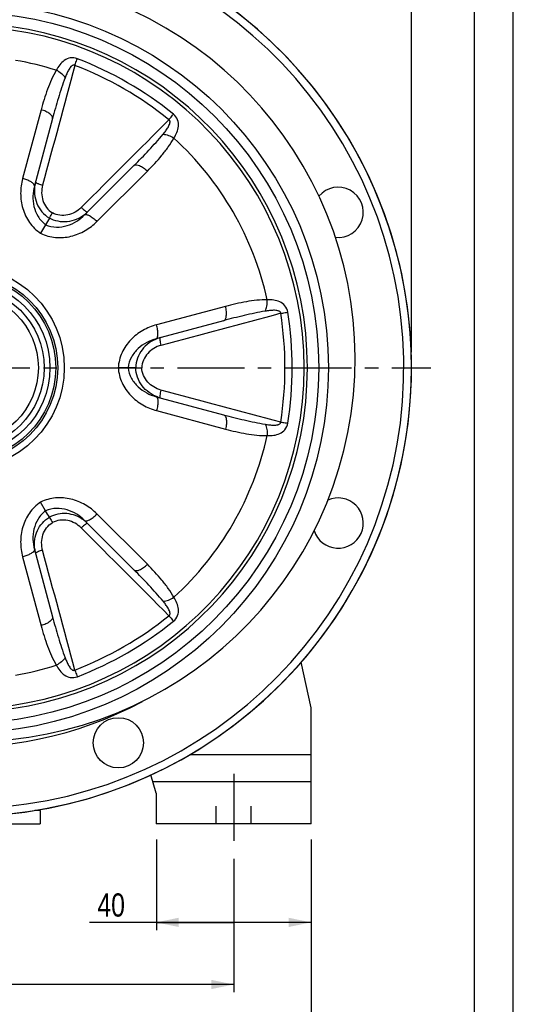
# Model space of a CAD drawing. Header units: millimetres. Extents: x 0 to 841, y 0 to 594.
# Tile 9 of 10: x 712 to 840, y 201 to 456. Entities that reach past the tile are written whole.
import ezdxf

# ---------------------------------------------------------------- set-up
doc = ezdxf.new("R2010")
doc.units = ezdxf.units.MM
doc.header["$LTSCALE"] = 46.2
doc.linetypes.add('CENTER', pattern=[0.6, 0.375, -0.075, 0.075, -0.075])
doc.linetypes.add('HIDDEN', pattern=[0.2, 0.1, -0.1])
doc.layers.get('0').update_dxf_attribs({"linetype": 'CONTINUOUS'})
for name, color, linetype in [('ASSI', 7, 'CONTINUOUS'), ('GEOM', 7, 'CONTINUOUS'), ('QUOTE', 7, 'CONTINUOUS')]:
    doc.layers.add(name, color=color, linetype=linetype)
doc.styles.get("Standard").update_dxf_attribs({"font": 'txt', "width": 0.8})
doc.dimstyles.new('DIMSTYLE_1', dxfattribs={"dimtxt": 6, "dimasz": 5.8, "dimexe": 1, "dimexo": 2, "dimgap": 0.75, "dimtad": 1, "dimdec": 3, "dimtxsty": 'Standard', "dimblk": '_FILLED', "dimblk1": '_FILLED', "dimblk2": '_FILLED', "dimcen": 0.09, "dimadec": 3, "dimazin": 2, "dimtp": 0.5, "dimtm": 0.5, "dimtfac": 1, "dimtdec": 3, "dimtofl": 0, "dimtmove": 0, "dimatfit": 3, "dimldrblk": '_FILLED', "dimfxl": 0, "dimtolj": 1, "dimarcsym": 0})
doc.dimstyles.new('DIMSTYLE_3', dxfattribs={"dimtxt": 6, "dimasz": 5.8, "dimexe": 1, "dimexo": 2, "dimgap": 0.75, "dimtad": 1, "dimdec": 3, "dimtxsty": 'Standard', "dimblk": '_FILLED', "dimblk1": '_FILLED', "dimblk2": '_FILLED', "dimcen": 0.09, "dimadec": 3, "dimazin": 2, "dimtp": 0.3, "dimtm": 0.3, "dimtfac": 1, "dimtdec": 3, "dimtofl": 0, "dimtmove": 0, "dimatfit": 3, "dimldrblk": '_FILLED', "dimfxl": 0, "dimtolj": 1, "dimarcsym": 0})

# ---------------------------------------------------------------- blocks, each defined once
blk = doc.blocks.new('_FILLED')
at = {"color": 0, "linetype": 'ByBlock'}
blk.add_solid([(0, 0), (-1, 0.207), (-1, -0.207)], dxfattribs=at)
blk = doc.blocks.new('*D1')
at = {"layer": 'QUOTE', "color": 2, "linetype": 'Continuous'}
for p, q in [((627.69, 238.77), (627.69, 204.26)), ((767.69, 238.77), (767.69, 204.26)), ((627.69, 206.26), (697.69, 206.26)), ((767.69, 206.26), (697.69, 206.26))]:
    blk.add_line(p, q, dxfattribs=at)
at = {"layer": 'QUOTE', "color": 2, "linetype": 'Continuous', "xscale": 5.8, "yscale": 5.8, "zscale": 5.8, "rotation": 180}
blk.add_blockref('_FILLED', (627.69, 206.26), dxfattribs=at)
at = {"layer": 'QUOTE', "color": 2, "linetype": 'Continuous', "xscale": 5.8, "yscale": 5.8, "zscale": 5.8}
blk.add_blockref('_FILLED', (767.69, 206.26), dxfattribs=at)
at = {"layer": 'QUOTE', "color": 2, "linetype": 'Continuous', "insert": (697.69, 213.76), "char_height": 6, "width": 16.8, "attachment_point": 2, "line_spacing_factor": 0.9}
blk.add_mtext('140', dxfattribs=at)
blk = doc.blocks.new('*D3')
at = {"layer": 'QUOTE', "color": 2, "linetype": 'Continuous'}
for p, q in [((747.69, 243.77), (747.69, 220.32)), ((787.69, 243.77), (787.69, 220.32)), ((767.69, 222.32), (730.37, 222.32)), ((747.69, 222.32), (767.69, 222.32)), ((787.69, 222.32), (767.69, 222.32))]:
    blk.add_line(p, q, dxfattribs=at)
at = {"layer": 'QUOTE', "color": 2, "linetype": 'Continuous', "xscale": 5.8, "yscale": 5.8, "zscale": 5.8, "rotation": 180}
blk.add_blockref('_FILLED', (747.69, 222.32), dxfattribs=at)
at = {"layer": 'QUOTE', "color": 2, "linetype": 'Continuous', "xscale": 5.8, "yscale": 5.8, "zscale": 5.8}
blk.add_blockref('_FILLED', (787.69, 222.32), dxfattribs=at)
at = {"layer": 'QUOTE', "color": 2, "linetype": 'Continuous', "insert": (739.57, 229.82), "char_height": 6, "width": 13.8, "attachment_point": 3, "line_spacing_factor": 0.9}
blk.add_mtext('40', dxfattribs=at)
blk = doc.blocks.new('*D4')
at = {"layer": 'QUOTE', "color": 2, "linetype": 'Continuous'}
for p, q in [((581.69, 369.77), (581.69, 529.32)), ((581.69, 527.32), (697.69, 527.32)), ((813.69, 527.32), (697.69, 527.32)), ((813.69, 369.77), (813.69, 529.32))]:
    blk.add_line(p, q, dxfattribs=at)
at = {"layer": 'QUOTE', "color": 2, "linetype": 'Continuous', "xscale": 5.8, "yscale": 5.8, "zscale": 5.8, "rotation": 180}
blk.add_blockref('_FILLED', (581.69, 527.32), dxfattribs=at)
at = {"layer": 'QUOTE', "color": 2, "linetype": 'Continuous', "xscale": 5.8, "yscale": 5.8, "zscale": 5.8}
blk.add_blockref('_FILLED', (813.69, 527.32), dxfattribs=at)
at = {"layer": 'QUOTE', "color": 2, "linetype": 'Continuous', "insert": (697.69, 534.82), "char_height": 6, "width": 19.8, "attachment_point": 2, "line_spacing_factor": 0.9}
blk.add_mtext('232', dxfattribs=at)
blk = doc.blocks.new('*D20')
at = {"layer": 'QUOTE', "color": 2, "linetype": 'Continuous'}
for p, q in [((607.69, 243.77), (607.69, 188.85)), ((787.69, 243.77), (787.69, 188.85)), ((607.69, 190.85), (697.69, 190.85)), ((787.69, 190.85), (697.69, 190.85))]:
    blk.add_line(p, q, dxfattribs=at)
at = {"layer": 'QUOTE', "color": 2, "linetype": 'Continuous', "xscale": 5.8, "yscale": 5.8, "zscale": 5.8, "rotation": 180}
blk.add_blockref('_FILLED', (607.69, 190.85), dxfattribs=at)
at = {"layer": 'QUOTE', "color": 2, "linetype": 'Continuous', "xscale": 5.8, "yscale": 5.8, "zscale": 5.8}
blk.add_blockref('_FILLED', (787.69, 190.85), dxfattribs=at)
at = {"layer": 'QUOTE', "color": 2, "linetype": 'Continuous', "insert": (697.69, 198.35), "char_height": 6, "width": 16.2, "attachment_point": 2, "line_spacing_factor": 0.9}
blk.add_mtext('180', dxfattribs=at)

msp = doc.modelspace()

# ---------------------------------------------------------------- linework, layer by layer
at = {"color": 7, "linetype": 'Continuous'}
for p, q in [((840, 0), (840, 594)), ((830, 10), (830, 584))]:
    msp.add_line(p, q, dxfattribs=at)
at = {"layer": 'ASSI', "color": 2, "linetype": 'CENTER'}
for p, q in [((697.6856, 365.7689), (818.6856, 365.7689)), ((767.6856, 260.7689), (767.6856, 242.7689))]:
    msp.add_line(p, q, dxfattribs=at)
at = {"layer": 'ASSI', "color": 7, "linetype": 'Continuous'}
for p, q in [((787.6856, 277.7689), (785.1715, 289.5967)), ((756.3511, 265.6971), (787.6856, 265.6971)), ((717.6856, 251.2689), (717.6856, 247.7689)), ((677.6856, 247.7689), (717.6856, 247.7689))]:
    msp.add_line(p, q, dxfattribs=at)
at = {"layer": 'ASSI', "color": 8, "linetype": 'HIDDEN'}
for p, q in [((763.1856, 247.7689), (763.1856, 255.7689)), ((772.1856, 247.7689), (772.1856, 255.7689))]:
    msp.add_line(p, q, dxfattribs=at)
at = {"layer": 'ASSI', "color": 7, "linetype": 'Continuous'}
for centre, radius in [((697.6856, 365.7689), 24.5), ((697.6856, 365.7689), 22.5), ((737.8674, 268.7616), 6.5)]:
    msp.add_circle(centre, radius, dxfattribs=at)
for centre, radius, start, end in [((697.6856, 365.7689), 116, 272.428025, 81.322808), ((794.693, 405.9507), 6.5, 263.830649, 139.815491), ((794.693, 325.5872), 6.5, 197.457767, 114.122453)]:
    msp.add_arc(centre, radius, start, end, dxfattribs=at)
at = {"layer": 'GEOM', "color": 9, "linetype": 'Continuous'}
for p, q in [((717.8815, 432.4859), (713.114, 414.6932)), ((732.3411, 403.5924), (745.3663, 416.6176)), ((765.5622, 381.6372), (747.7695, 376.8697)), ((747.7695, 354.6682), (765.5622, 349.9006)), ((745.3663, 314.9202), (732.3411, 327.9454)), ((713.114, 316.8447), (717.8815, 299.0519)), ((717.6856, 251.2689), (716.2726, 251.2689))]:
    msp.add_line(p, q, dxfattribs=at)
at = {"layer": 'GEOM', "color": 7, "linetype": 'Continuous'}
for p, q in [((720.8465, 430.2065), (716.1771, 412.7801)), ((729.1528, 405.2887), (741.9097, 418.0456)), ((719.0428, 402.7607), (717.7582, 400.5358)), ((765.0706, 377.9298), (747.6443, 373.2604)), ((740.4001, 365.7689), (737.8309, 365.7689)), ((747.6443, 358.2774), (765.0706, 353.6081)), ((719.0428, 328.7771), (717.7582, 331.0021)), ((741.9097, 313.4923), (729.1528, 326.2492)), ((716.1771, 318.7576), (720.8465, 301.3314)), ((787.6856, 247.7689), (787.6856, 277.7689)), ((747.6856, 255.7689), (746.2519, 260.4582)), ((746.7684, 258.7689), (787.6856, 258.7689)), ((747.6856, 255.7689), (747.6856, 247.7689)), ((717.6856, 251.2689), (717.6856, 247.7689)), ((787.6856, 247.7689), (747.6856, 247.7689))]:
    msp.add_line(p, q, dxfattribs=at)
for radius in [94.5, 23.9998, 20.9998, 19.5]:
    msp.add_circle((697.6856, 365.7689), radius, dxfattribs=at)
at = {"layer": 'GEOM', "color": 9, "linetype": 'Continuous'}
for radius in [92, 26.1919]:
    msp.add_circle((697.6856, 365.7689), radius, dxfattribs=at)
at = {"layer": 'GEOM', "color": 7, "linetype": 'Continuous'}
for centre, radius, start, end in [((697.6856, 365.7689), 116, 98.678951, 81.321049), ((700.0856, 368.1689), 99, 180, 81.80388), ((697.6856, 365.7689), 98, 100.58398, 298.302446), ((717.1856, 251.2689), 0.5, 0, 29.456802)]:
    msp.add_arc(centre, radius, start, end, dxfattribs=at)
at = {"layer": 'GEOM', "color": 9, "linetype": 'Continuous'}
for centre, radius, start, end in [((697.6856, 365.7689), 114, 98.831055, 81.168946), ((697.6856, 365.7689), 88.2166, 272.457274, 87.542726), ((697.6856, 365.7689), 89.07, 272.457274, 87.542726), ((693.3223, 358.2114), 93.8332, 51.20982, 68.79018), ((697.6856, 365.7689), 80.6362, 72.581922, 80.328731), ((694.2076, 359.7448), 90.2279, 51.033088, 68.96691), ((697.6856, 365.7689), 80.6362, 12.581927, 47.418047), ((725.1151, 411.5049), 8.9635, 165.005346, 169.074055), ((723.5702, 412.401), 8.9767, 307.810768, 314.993343), ((690.7344, 365.7689), 90.2231, 351.032609, 8.967391), ((688.9639, 365.7689), 93.8282, 351.209353, 8.790647), ((751.0084, 364.885), 8.9608, 105.006998, 109.530834), ((751.0086, 366.6535), 8.9614, 250.508227, 254.992977), ((697.6856, 365.7689), 80.6362, 312.581927, 347.418047), ((723.5688, 319.134), 8.9796, 45.013074, 53.932733), ((725.1296, 320.0356), 8.9782, 186.135358, 190.512533), ((725.1132, 320.0322), 8.9614, 190.510216, 194.992983), ((694.2072, 371.7937), 90.2286, 291.03316, 308.966841), ((693.3219, 373.3271), 93.8339, 291.209885, 308.790115), ((697.6856, 365.7689), 80.6362, 279.671262, 287.418041)]:
    msp.add_arc(centre, radius, start, end, dxfattribs=at)
for points, knots in [([(727.2696, 445.6885), (726.6944, 445.9123), (725.4574, 446.0529), (723.8428, 445.3266), (722.6743, 444.1299), (722.0896, 443.1972), (721.8236, 442.7082)], [0, 0, 0, 0, 0.27213934, 0.51683032, 0.75460675, 1, 1, 1, 1]), ([(726.591, 443.9611), (726.6529, 444.1206), (726.8771, 444.6972), (727.1034, 445.273), (727.2696, 445.6885)], [0, 0, 0, 0, 0.27659636, 1, 1, 1, 1]), ([(726.591, 443.9611), (726.5092, 444.0106), (726.3147, 444.0631), (726.0393, 443.9797), (725.8103, 443.8276), (725.5477, 443.5797), (725.2724, 443.2221), (724.9907, 442.7606), (724.7403, 442.2785), (724.4352, 441.6157), (724.2321, 441.1057), (724.1033, 440.7625)], [0, 0, 0, 0, 0.06557891, 0.12927603, 0.1914653, 0.25313363, 0.37615343, 0.49963193, 0.62375852, 0.74854998, 1, 1, 1, 1]), ([(721.8236, 442.7082), (721.3625, 441.9293), (720.5411, 440.3044), (719.1636, 436.91), (718.359, 434.2679), (717.8815, 432.4859)], [0, 0, 0, 0, 0.24722965, 0.49613227, 1, 1, 1, 1]), ([(724.1033, 440.7625), (723.4576, 439.042), (722.322, 435.5347), (721.3241, 431.9891), (720.8465, 430.2065)], [0, 0, 0, 0, 0.49894395, 1, 1, 1, 1]), ([(724.1033, 440.7625), (723.8499, 441.1578), (723.1419, 441.8967), (722.2988, 442.4582), (721.8233, 442.7077)], [0, 0, 0, 0, 0.46648174, 1, 1, 1, 1]), ([(720.8465, 430.2065), (720.9695, 430.6656), (720.3609, 431.3119), (719.6662, 431.7638), (718.9201, 432.153), (718.3092, 432.3689), (717.8815, 432.4859)], [0, 0, 0, 0, 0.36374145, 0.50460943, 0.66066787, 1, 1, 1, 1]), ([(750.9493, 429.8978), (751.0565, 430.0312), (751.4437, 430.5137), (751.8292, 430.9975), (752.106, 431.3492)], [0, 0, 0, 0, 0.27659491, 1, 1, 1, 1]), ([(752.2479, 425.1425), (752.5384, 425.6174), (753.0539, 426.5904), (753.5058, 428.2008), (753.3282, 429.9629), (752.5865, 430.9619), (752.106, 431.3492)], [0, 0, 0, 0, 0.24544172, 0.48325335, 0.72792654, 1, 1, 1, 1]), ([(749.4231, 426.1442), (749.656, 426.4274), (749.9962, 426.8585), (750.4179, 427.4543), (750.7103, 427.9124), (750.9689, 428.3874), (751.1411, 428.8048), (751.2238, 429.1563), (751.2418, 429.4307), (751.1754, 429.7105), (751.0328, 429.8518), (750.9493, 429.8978)], [0, 0, 0, 0, 0.25154869, 0.37638827, 0.50055757, 0.62407285, 0.74711502, 0.8087814, 0.87100646, 0.93463052, 1, 1, 1, 1]), ([(741.9097, 418.0456), (743.2147, 419.3506), (745.7864, 421.9875), (748.2559, 424.7246), (749.4231, 426.1442)], [0, 0, 0, 0, 0.50105617, 1, 1, 1, 1]), ([(749.4231, 426.1442), (749.8921, 426.1224), (750.886, 425.8786), (751.7938, 425.4292), (752.2477, 425.1421)], [0, 0, 0, 0, 0.4664879, 1, 1, 1, 1]), ([(745.3663, 416.6176), (746.6707, 417.9221), (748.5565, 419.9399), (750.8074, 422.8299), (751.8038, 424.3538), (752.2479, 425.1425)], [0, 0, 0, 0, 0.50386873, 0.75277096, 1, 1, 1, 1]), ([(741.9097, 418.0456), (742.2458, 418.3817), (743.1098, 418.1778), (743.8486, 417.8022), (744.5586, 417.3505), (745.051, 416.9295), (745.3663, 416.6176)], [0, 0, 0, 0, 0.36374146, 0.50460943, 0.66066788, 1, 1, 1, 1]), ([(713.114, 414.6932), (712.7789, 413.4425), (712.4243, 410.8264), (712.968, 406.8773), (714.6907, 403.2123), (716.6408, 401.2806), (717.7582, 400.5358)], [0, 0, 0, 0, 0.24536673, 0.49373136, 0.74552673, 1, 1, 1, 1]), ([(716.1606, 413.0097), (716.0989, 413.1801), (715.7715, 413.5258), (715.1019, 413.9516), (714.1824, 414.3658), (713.4864, 414.5918), (713.114, 414.6932)], [0, 0, 0, 0, 0.15304716, 0.3825094, 0.67400502, 1, 1, 1, 1]), ([(716.1771, 412.7801), (715.9496, 411.931), (715.6796, 410.1541), (715.9285, 407.4261), (716.9624, 404.784), (718.2639, 403.3275), (719.0428, 402.7607)], [0, 0, 0, 0, 0.23931483, 0.48441768, 0.73775825, 1, 1, 1, 1]), ([(716.3141, 413.2039), (716.1549, 412.3792), (716.0683, 410.675), (716.6728, 408.1917), (717.9919, 405.9975), (719.2994, 404.8846), (720.0211, 404.4548)], [0, 0, 0, 0, 0.24994856, 0.4999096, 0.74998199, 1, 1, 1, 1]), ([(716.1771, 412.7801), (716.1917, 412.8345), (716.19, 412.9159), (716.1678, 412.9899), (716.1606, 413.0097)], [0, 0, 0, 0, 0.72788059, 1, 1, 1, 1]), ([(716.4569, 413.824), (716.4539, 413.8128), (716.4595, 413.7408), (716.5226, 413.6931), (716.5677, 413.658)], [0, 0, 0, 0, 0.1692906, 1, 1, 1, 1]), ([(716.5677, 413.658), (716.5909, 413.6399), (716.7123, 413.5557), (716.8447, 413.489), (716.9518, 413.4392)], [0, 0, 0, 0, 0.19948577, 1, 1, 1, 1]), ([(716.9518, 413.4392), (717.0431, 413.3967), (717.4744, 413.2144), (717.9221, 413.0734), (718.2767, 412.9776)], [0, 0, 0, 0, 0.21524261, 1, 1, 1, 1]), ([(718.2767, 412.9776), (718.1026, 412.3297), (717.9338, 410.9759), (718.2672, 408.9552), (719.2093, 407.121), (720.2352, 406.1816), (720.8137, 405.8279)], [0, 0, 0, 0, 0.24875165, 0.49812742, 0.74861694, 1, 1, 1, 1]), ([(719.0428, 402.7607), (719.9233, 402.3695), (721.8358, 401.9706), (724.641, 402.3966), (727.1278, 403.545), (728.5313, 404.6672), (729.1528, 405.2887)], [0, 0, 0, 0, 0.26231642, 0.51566749, 0.76072147, 1, 1, 1, 1]), ([(729.0734, 405.3091), (728.4417, 404.819), (727.0386, 404.0045), (724.6833, 403.4056), (722.2514, 403.5049), (720.7191, 404.0643), (720.0211, 404.4548)], [0, 0, 0, 0, 0.24994927, 0.49992858, 0.74998054, 1, 1, 1, 1]), ([(728.274, 407.2057), (727.7998, 406.7308), (726.7115, 405.9077), (724.7947, 405.1862), (722.7353, 405.085), (721.4091, 405.5038), (720.8137, 405.8279)], [0, 0, 0, 0, 0.24880668, 0.4982066, 0.74865556, 1, 1, 1, 1]), ([(728.274, 407.2057), (728.4532, 407.0272), (728.796, 406.707), (729.2736, 406.3213), (729.6201, 406.0996), (729.8211, 406.0254), (729.8988, 406.0347), (729.9169, 406.0528)], [0, 0, 0, 0, 0.36965239, 0.68409894, 0.8994428, 0.96248637, 1, 1, 1, 1]), ([(729.1527, 405.2886), (729.2655, 405.4014), (729.6002, 405.416), (730.0034, 405.2879), (730.4196, 405.0942), (730.875, 404.8167), (731.5439, 404.3338), (732.0268, 403.9042), (732.3411, 403.5924)], [0, 0, 0, 0, 0.12684902, 0.2238871, 0.34505899, 0.4878256, 0.64813762, 1, 1, 1, 1]), ([(717.7582, 400.5358), (718.9622, 399.9406), (721.6102, 399.2173), (725.6456, 399.5583), (729.3374, 401.0617), (731.4255, 402.6769), (732.3411, 403.5924)], [0, 0, 0, 0, 0.25449705, 0.50630045, 0.75463398, 1, 1, 1, 1]), ([(776.3859, 383.3345), (775.4808, 383.3443), (773.6629, 383.2432), (770.0345, 382.739), (767.3441, 382.1147), (765.5622, 381.6372)], [0, 0, 0, 0, 0.24722965, 0.49613228, 1, 1, 1, 1]), ([(775.8408, 380.3873), (776.0565, 380.8044), (776.3423, 381.787), (776.4071, 382.7979), (776.3854, 383.3345)], [0, 0, 0, 0, 0.46648173, 1, 1, 1, 1]), ([(781.69, 380.1082), (781.5962, 380.7183), (781.0994, 381.8599), (779.6631, 382.895), (778.0424, 383.3086), (776.9424, 383.3486), (776.3859, 383.3344)], [0, 0, 0, 0, 0.27214633, 0.51683971, 0.75461134, 1, 1, 1, 1]), ([(765.0706, 377.9298), (765.5297, 378.0528), (765.7852, 378.903), (765.8292, 379.7306), (765.7931, 380.5714), (765.6746, 381.2083), (765.5622, 381.6372)], [0, 0, 0, 0, 0.36374145, 0.50460943, 0.66066787, 1, 1, 1, 1]), ([(775.8408, 380.3873), (774.0279, 380.0863), (770.4227, 379.3161), (766.8532, 378.4075), (765.0706, 377.9298)], [0, 0, 0, 0, 0.49894395, 1, 1, 1, 1]), ([(779.8547, 379.8322), (779.8567, 379.9278), (779.8049, 380.1225), (779.5949, 380.3193), (779.3487, 380.4417), (779.0027, 380.545), (778.5554, 380.6047), (778.0148, 380.6179), (777.4721, 380.5937), (776.7456, 380.5264), (776.2024, 380.4474), (775.8408, 380.3873)], [0, 0, 0, 0, 0.0655904, 0.12928807, 0.19148012, 0.25314943, 0.37616827, 0.49964366, 0.62376702, 0.74855552, 1, 1, 1, 1]), ([(779.8547, 379.8322), (780.0238, 379.8584), (780.6352, 379.9525), (781.247, 380.0444), (781.69, 380.1082)], [0, 0, 0, 0, 0.27659669, 1, 1, 1, 1]), ([(747.7695, 376.8697), (746.5188, 376.5346), (744.076, 375.5338), (740.9278, 373.0883), (738.6152, 369.7638), (737.9171, 367.109), (737.8309, 365.7689)], [0, 0, 0, 0, 0.2453596, 0.4937114, 0.74553402, 1, 1, 1, 1]), ([(747.6442, 373.2604), (747.7983, 373.3017), (747.9783, 373.5843), (748.069, 373.9974), (748.1093, 374.4548), (748.0967, 374.9879), (748.0129, 375.8086), (747.8823, 376.4417), (747.7695, 376.8697)], [0, 0, 0, 0, 0.12684902, 0.2238871, 0.34505899, 0.4878256, 0.64813762, 1, 1, 1, 1]), ([(747.6443, 373.2604), (746.7953, 373.033), (745.1216, 372.3785), (742.8836, 370.799), (741.1122, 368.5826), (740.5014, 366.727), (740.4, 365.769)], [0, 0, 0, 0, 0.23928584, 0.48435977, 0.73772683, 1, 1, 1, 1]), ([(748.0127, 373.3302), (747.2267, 373.0514), (745.724, 372.2695), (743.8981, 370.5078), (742.6737, 368.2804), (742.3677, 366.6036), (742.3563, 365.7692)], [0, 0, 0, 0, 0.24995257, 0.49986797, 0.74992316, 1, 1, 1, 1]), ([(748.6882, 373.5401), (748.6634, 373.5334), (748.6165, 373.4708), (748.5802, 373.2596), (748.599, 372.8487), (748.6942, 372.2423), (748.8001, 371.7853), (748.8651, 371.5409)], [0, 0, 0, 0, 0.03751383, 0.10055747, 0.31590099, 0.63034701, 1, 1, 1, 1]), ([(748.8651, 371.5409), (748.217, 371.3676), (746.9602, 370.8371), (745.3772, 369.5381), (744.2594, 367.8053), (743.9589, 366.4469), (743.9418, 365.7689)], [0, 0, 0, 0, 0.24872973, 0.49806831, 0.74854046, 1, 1, 1, 1]), ([(737.8309, 365.7689), (737.9174, 364.4288), (738.615, 361.774), (740.9278, 358.4497), (744.0758, 356.0041), (746.5187, 355.0033), (747.7695, 354.6682)], [0, 0, 0, 0, 0.25447303, 0.50628539, 0.75462558, 1, 1, 1, 1]), ([(740.4, 365.769), (740.5014, 364.8109), (741.1122, 362.9552), (742.8837, 360.7388), (745.1217, 359.1593), (746.7954, 358.5049), (747.6443, 358.2774)], [0, 0, 0, 0, 0.26229584, 0.51565558, 0.76071563, 1, 1, 1, 1]), ([(748.0184, 358.2057), (747.2317, 358.4841), (745.7275, 359.2656), (743.8997, 361.0278), (742.6738, 363.2564), (742.3677, 364.9344), (742.3563, 365.7692)], [0, 0, 0, 0, 0.24994796, 0.49986558, 0.74992246, 1, 1, 1, 1]), ([(748.8651, 359.997), (748.217, 360.1702), (746.9603, 360.7007), (745.3772, 361.9997), (744.2594, 363.7326), (743.9589, 365.0909), (743.9418, 365.7689)], [0, 0, 0, 0, 0.24872525, 0.49806574, 0.74853928, 1, 1, 1, 1]), ([(748.8651, 359.997), (748.8001, 359.7525), (748.6942, 359.2956), (748.599, 358.6891), (748.5802, 358.2783), (748.6165, 358.0671), (748.6634, 358.0044), (748.6882, 357.9978)], [0, 0, 0, 0, 0.36965292, 0.68409896, 0.89944251, 0.96248616, 1, 1, 1, 1]), ([(747.6442, 358.2775), (747.7983, 358.2361), (747.9783, 357.9536), (748.069, 357.5404), (748.1093, 357.0831), (748.0967, 356.55), (748.0129, 355.7292), (747.8823, 355.0962), (747.7695, 354.6682)], [0, 0, 0, 0, 0.12684902, 0.2238871, 0.34505899, 0.4878256, 0.64813762, 1, 1, 1, 1]), ([(765.0706, 353.6081), (766.8532, 353.1304), (770.4227, 352.2217), (774.0279, 351.4516), (775.8408, 351.1506)], [0, 0, 0, 0, 0.50105617, 1, 1, 1, 1]), ([(765.0706, 353.6081), (765.5297, 353.485), (765.7852, 352.6349), (765.8292, 351.8072), (765.7931, 350.9665), (765.6746, 350.3295), (765.5622, 349.9006)], [0, 0, 0, 0, 0.36374146, 0.50460943, 0.66066788, 1, 1, 1, 1]), ([(775.8408, 351.1506), (776.2026, 351.0905), (776.746, 351.0114), (777.4728, 350.9441), (778.0158, 350.92), (778.5565, 350.9335), (779.004, 350.993), (779.3498, 351.0972), (779.5964, 351.2188), (779.8055, 351.4161), (779.8566, 351.6104), (779.8547, 351.7056)], [0, 0, 0, 0, 0.25154869, 0.37638827, 0.50055758, 0.62407286, 0.74711504, 0.80878142, 0.87100647, 0.93463053, 1, 1, 1, 1]), ([(776.3857, 348.2034), (776.9423, 348.1893), (778.0427, 348.2293), (779.6633, 348.6432), (781.1005, 349.678), (781.5948, 350.8199), (781.69, 351.4297)], [0, 0, 0, 0, 0.24544172, 0.48325335, 0.72792654, 1, 1, 1, 1]), ([(779.8547, 351.7057), (780.0238, 351.6795), (780.6352, 351.5854), (781.247, 351.4935), (781.69, 351.4297)], [0, 0, 0, 0, 0.27659489, 1, 1, 1, 1]), ([(765.5622, 349.9006), (767.3441, 349.4231), (770.0345, 348.7989), (773.6627, 348.2946), (775.4806, 348.1937), (776.3857, 348.2034)], [0, 0, 0, 0, 0.50386873, 0.75277096, 1, 1, 1, 1]), ([(775.8408, 351.1506), (776.0565, 350.7335), (776.3423, 349.7509), (776.407, 348.74), (776.3853, 348.2034)], [0, 0, 0, 0, 0.4664879, 1, 1, 1, 1]), ([(732.3411, 327.9454), (731.4256, 328.8609), (729.3376, 330.4759), (725.6459, 331.9797), (721.6104, 332.3203), (718.962, 331.5976), (717.7582, 331.0021)], [0, 0, 0, 0, 0.24534399, 0.49368375, 0.74549558, 1, 1, 1, 1]), ([(717.7582, 331.0021), (716.6406, 330.2574), (714.6906, 328.3252), (712.9679, 324.6602), (712.4242, 320.7112), (712.7789, 318.0954), (713.114, 316.8447)], [0, 0, 0, 0, 0.25449805, 0.50630091, 0.75463411, 1, 1, 1, 1]), ([(719.0429, 328.7772), (718.2637, 328.2104), (716.9621, 326.7533), (715.9284, 324.111), (715.6795, 321.3832), (715.9497, 319.6066), (716.1771, 318.7576)], [0, 0, 0, 0, 0.26231667, 0.5156681, 0.76072178, 1, 1, 1, 1]), ([(729.1528, 326.2492), (728.5313, 326.8706), (727.1278, 327.9928), (724.6412, 329.1412), (721.836, 329.5672), (719.9234, 329.1685), (719.0429, 328.7772)], [0, 0, 0, 0, 0.23926604, 0.48431064, 0.73766521, 1, 1, 1, 1]), ([(716.2028, 319.076), (716.1197, 319.8494), (716.1568, 321.4262), (716.8414, 323.688), (718.132, 325.672), (719.3525, 326.6847), (720.0212, 327.0831)], [0, 0, 0, 0, 0.24990066, 0.49984031, 0.74990663, 1, 1, 1, 1]), ([(728.8554, 326.3925), (728.2274, 326.8498), (726.8442, 327.6037), (724.5457, 328.1393), (722.1851, 328.0126), (720.6998, 327.4626), (720.0212, 327.0831)], [0, 0, 0, 0, 0.24990294, 0.4998421, 0.74990762, 1, 1, 1, 1]), ([(728.274, 324.3322), (727.7999, 324.8068), (726.7121, 325.6299), (724.7956, 326.3514), (722.736, 326.453), (721.4094, 326.0341), (720.8137, 325.7099)], [0, 0, 0, 0, 0.24872973, 0.49806831, 0.74854046, 1, 1, 1, 1]), ([(729.1527, 326.2493), (729.2655, 326.1364), (729.6002, 326.1219), (730.0034, 326.2499), (730.4196, 326.4437), (730.875, 326.7211), (731.5439, 327.204), (732.0268, 327.6337), (732.3411, 327.9454)], [0, 0, 0, 0, 0.12684902, 0.2238871, 0.34505899, 0.4878256, 0.64813762, 1, 1, 1, 1]), ([(718.2767, 318.5602), (718.1027, 319.2081), (717.9337, 320.5617), (718.2672, 322.5822), (719.209, 324.4166), (720.2351, 325.3561), (720.8137, 325.7099)], [0, 0, 0, 0, 0.24872487, 0.49806501, 0.74853819, 1, 1, 1, 1]), ([(729.9169, 325.485), (729.8987, 325.5031), (729.821, 325.5124), (729.62, 325.4382), (729.2736, 325.2166), (728.796, 324.8309), (728.4532, 324.5106), (728.274, 324.3322)], [0, 0, 0, 0, 0.03751383, 0.10055747, 0.31590099, 0.63034701, 1, 1, 1, 1]), ([(716.1606, 318.5281), (716.0989, 318.3577), (715.7715, 318.012), (715.1019, 317.5862), (714.1824, 317.172), (713.4864, 316.946), (713.114, 316.8447)], [0, 0, 0, 0, 0.15304716, 0.3825094, 0.67400501, 1, 1, 1, 1]), ([(716.1771, 318.7578), (716.1917, 318.7034), (716.19, 318.622), (716.1678, 318.5479), (716.1606, 318.5281)], [0, 0, 0, 0, 0.7278806, 1, 1, 1, 1]), ([(718.2767, 318.5602), (718.1524, 318.5266), (717.7031, 318.3965), (717.2593, 318.2417), (716.9518, 318.0987)], [0, 0, 0, 0, 0.27508217, 1, 1, 1, 1]), ([(716.5677, 317.8799), (716.5486, 317.865), (716.4996, 317.8237), (716.4456, 317.756), (716.4569, 317.7138)], [0, 0, 0, 0, 0.35617964, 1, 1, 1, 1]), ([(716.9518, 318.0987), (716.9118, 318.0801), (716.7794, 318.0155), (716.6493, 317.9434), (716.5677, 317.8799)], [0, 0, 0, 0, 0.29914558, 1, 1, 1, 1]), ([(741.9097, 313.4923), (742.2458, 313.1562), (743.1098, 313.36), (743.8486, 313.7357), (744.5586, 314.1873), (745.051, 314.6084), (745.3663, 314.9202)], [0, 0, 0, 0, 0.36374145, 0.50460943, 0.66066787, 1, 1, 1, 1]), ([(749.4231, 305.3937), (748.2559, 306.8132), (745.7864, 309.5503), (743.2147, 312.1873), (741.9097, 313.4923)], [0, 0, 0, 0, 0.49894395, 1, 1, 1, 1]), ([(752.248, 306.3952), (751.8039, 307.184), (750.8074, 308.7078), (748.5566, 311.5979), (746.6707, 313.6158), (745.3663, 314.9202)], [0, 0, 0, 0, 0.24722965, 0.49613228, 1, 1, 1, 1]), ([(749.4231, 305.3938), (749.8921, 305.4155), (750.886, 305.6593), (751.7939, 306.1086), (752.2477, 306.3957)], [0, 0, 0, 0, 0.46648173, 1, 1, 1, 1]), ([(752.106, 300.1886), (752.5875, 300.5749), (753.3277, 301.5759), (753.506, 303.3374), (753.0538, 304.9477), (752.5384, 305.9204), (752.248, 306.3952)], [0, 0, 0, 0, 0.27214633, 0.51683971, 0.75461134, 1, 1, 1, 1]), ([(750.9493, 301.6401), (751.0331, 301.6862), (751.1758, 301.8283), (751.2412, 302.1085), (751.2241, 302.383), (751.1406, 302.7343), (750.9686, 303.1515), (750.7098, 303.6263), (750.4174, 304.0841), (749.996, 304.6797), (749.6559, 305.1106), (749.4231, 305.3937)], [0, 0, 0, 0, 0.06559043, 0.1292881, 0.19148016, 0.25314946, 0.3761683, 0.49964368, 0.62376704, 0.74855553, 1, 1, 1, 1]), ([(720.8465, 301.3314), (720.9695, 300.8723), (720.3609, 300.226), (719.6662, 299.774), (718.9201, 299.3849), (718.3092, 299.169), (717.8815, 299.0519)], [0, 0, 0, 0, 0.36374157, 0.50460955, 0.66066797, 1, 1, 1, 1]), ([(720.8465, 301.3314), (721.3241, 299.5487), (722.3221, 296.0032), (723.4573, 292.4958), (724.1033, 290.7753)], [0, 0, 0, 0, 0.50104909, 1, 1, 1, 1]), ([(750.9493, 301.6401), (751.0565, 301.5067), (751.4437, 301.0242), (751.8292, 300.5403), (752.1059, 300.1886)], [0, 0, 0, 0, 0.27659669, 1, 1, 1, 1]), ([(717.8815, 299.0519), (718.3588, 297.2702), (719.1646, 294.6285), (720.5399, 291.2334), (721.3616, 289.6083), (721.8235, 288.8298)], [0, 0, 0, 0, 0.50381433, 0.75277972, 1, 1, 1, 1]), ([(724.1033, 290.7753), (723.85, 290.38), (723.1419, 289.6412), (722.2988, 289.0797), (721.8233, 288.8302)], [0, 0, 0, 0, 0.4664879, 1, 1, 1, 1]), ([(724.1033, 290.7753), (724.2322, 290.432), (724.4354, 289.9219), (724.7406, 289.2588), (724.9911, 288.7766), (725.2731, 288.315), (725.5484, 287.9573), (725.8114, 287.7099), (726.0401, 287.5572), (726.3155, 287.4745), (726.5094, 287.5274), (726.591, 287.5768)], [0, 0, 0, 0, 0.25153822, 0.37637252, 0.50053649, 0.62404658, 0.74708374, 0.80874797, 0.8709513, 0.9345855, 1, 1, 1, 1]), ([(721.8235, 288.8299), (722.0895, 288.3408), (722.6744, 287.4079), (723.8431, 286.2114), (725.4579, 285.484), (726.6939, 285.627), (727.2696, 285.8494)], [0, 0, 0, 0, 0.24543829, 0.48324562, 0.72791197, 1, 1, 1, 1]), ([(726.591, 287.5768), (726.6529, 287.4172), (726.8771, 286.8407), (727.1034, 286.2649), (727.2696, 285.8494)], [0, 0, 0, 0, 0.27659483, 1, 1, 1, 1])]:
    msp.add_open_spline(points, degree=3, knots=knots, dxfattribs=at)
for points in [[(726.591, 443.9611), (723.8215, 433.6327), (721.0522, 423.3044), (718.2767, 412.9776)], [(750.9493, 429.8978), (743.3894, 422.3352), (735.8295, 414.7727), (728.274, 407.2057)], [(779.8547, 379.8322), (769.5254, 377.0665), (759.196, 374.3006), (748.8651, 371.5409)], [(779.8547, 351.7056), (769.5254, 354.4714), (759.196, 357.2373), (748.8651, 359.997)], [(750.9493, 301.6401), (743.3894, 309.2026), (735.8295, 316.7652), (728.274, 324.3322)], [(726.591, 287.5768), (723.8215, 297.9051), (721.0522, 308.2335), (718.2767, 318.5602)]]:
    msp.add_open_spline(points, degree=3, dxfattribs=at)
at = {"layer": 'GEOM', "color": 7, "linetype": 'Continuous'}
for points, knots in [([(720.021, 404.4549), (720.0579, 404.519), (720.3243, 404.9754), (720.5865, 405.4343), (720.8137, 405.8279)], [0, 0, 0, 0, 0.13993519, 1, 1, 1, 1]), ([(742.3563, 365.7689), (742.4303, 365.7688), (742.9588, 365.7723), (743.4872, 365.769), (743.9418, 365.7689)], [0, 0, 0, 0, 0.1399457, 1, 1, 1, 1]), ([(720.021, 327.083), (720.0578, 327.0188), (720.3252, 326.563), (720.5865, 326.1036), (720.8137, 325.7099)], [0, 0, 0, 0, 0.13994592, 1, 1, 1, 1])]:
    msp.add_open_spline(points, degree=3, knots=knots, dxfattribs=at)
for points in [[(720.0211, 404.4548), (719.6948, 403.8902), (719.3688, 403.3255), (719.0428, 402.7607)], [(742.3563, 365.7692), (741.7042, 365.7688), (741.0521, 365.769), (740.4, 365.769)], [(720.0212, 327.0831), (719.6948, 327.6477), (719.3689, 328.2125), (719.0429, 328.7772)]]:
    msp.add_open_spline(points, degree=3, dxfattribs=at)

# ---------------------------------------------------------------- dimensions: what is measured, and where the dimension line sits
at = {"layer": 'QUOTE', "color": 2, "linetype": 'Continuous'}
for base, p1, p2, dimstyle, picture, middle in [((813.6856, 527.3167), (581.6856, 367.7689), (813.6856, 367.7689), 'DIMSTYLE_1', '*D4', (697.2856, 527.3167)), ((787.6856, 190.8452), (607.6856, 245.7689), (787.6856, 245.7689), 'DIMSTYLE_1', '*D20', (697.2856, 190.8452)), ((787.6856, 222.3217), (747.6856, 245.7689), (787.6856, 245.7689), 'DIMSTYLE_3', '*D3', (734.5722, 222.3217)), ((767.6856, 206.264), (627.6856, 240.7689), (767.6856, 240.7689), 'DIMSTYLE_1', '*D1', (697.2856, 206.264))]:
    dim = msp.add_linear_dim(base=base, p1=p1, p2=p2, dimstyle=dimstyle, dxfattribs=at)
    dim.commit()
    dim.dimension.update_dxf_attribs({"geometry": picture, "text_midpoint": middle, "dimtype": 160})

doc.saveas('drawing.dxf')
